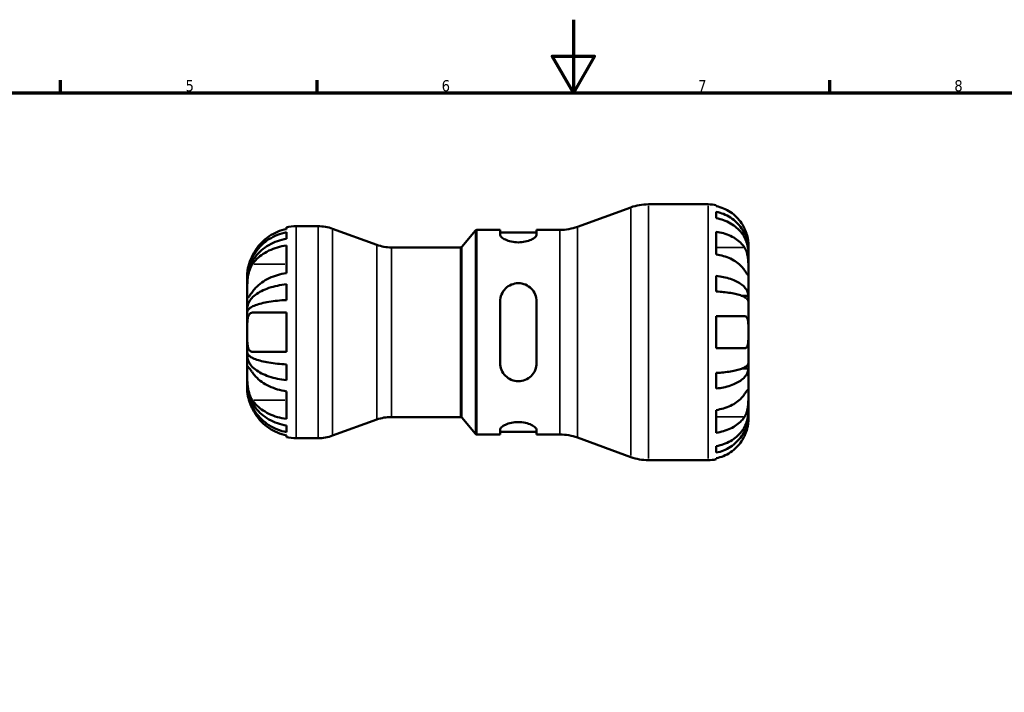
# Model space of a CAD drawing. Header units: millimetres. Extents: x 0 to 905, y -151 to 594.
# Tile 6 of 10: x 269 to 538, y 410 to 594. Entities that reach past the tile are written whole.
import ezdxf

# ---------------------------------------------------------------- set-up
doc = ezdxf.new("R2010")
doc.units = ezdxf.units.MM
for name, color, linetype, lineweight in [('Border (ANSI)', 7, 'Continuous', 70), ('Visible (ANSI)', 7, 'Continuous', 50), ('Visible Narrow (ANSI)', 7, 'Continuous', 35)]:
    doc.layers.add(name, color=color, linetype=linetype, lineweight=lineweight)
doc.styles.add('Note Text (ANSI)', font='tahoma.ttf')

# ---------------------------------------------------------------- blocks, each defined once
blk = doc.blocks.new('Borders Default Border')
at = {"layer": 'Border (ANSI)'}
for p, q in [((280.33, 574), (280.33, 577.45)), ((350.42, 574), (350.42, 577.45)), ((490.58, 574), (490.58, 577.45))]:
    blk.add_line(p, q, dxfattribs=at)
at = {"layer": 'Border (ANSI)', "flags": 128}
for points in [[(420.5, 594), (420.5, 574), (414.73, 584), (426.27, 584), (420.5, 574)], [(20, 20), (20, 574), (821, 574), (821, 20), (20, 20)]]:
    blk.add_lwpolyline(points, dxfattribs=at)
at = {"layer": 'Border (ANSI)', "color": 230, "true_color": 0xff0080, "char_height": 3.05, "attachment_point": 7, "style": 'Note Text (ANSI)'}
for s, insert in [('5', (314.48, 574.34)), ('6', (384.49, 574.34)), ('7', (454.6, 574.4)), ('8', (524.63, 574.33))]:
    blk.add_mtext(s, dxfattribs=dict(at, insert=insert))

msp = doc.modelspace()

# ---------------------------------------------------------------- linework, layer by layer
at = {"layer": 'Visible (ANSI)'}
for p, q in [((421.612, 537.332), (436.205, 542.644)), ((440.993, 543.488), (457.344, 543.488)), ((459.544, 543.266), (459.544, 542.986)), ((459.544, 541.43), (459.544, 539.666)), ((342.044, 536.715), (342.044, 537.218)), ((342.044, 534.052), (342.044, 535.835)), ((344.719, 537.488), (350.719, 537.488)), ((366.778, 532.388), (354.686, 536.789)), ((389.994, 531.867), (393.722, 536.31)), ((394.105, 536.488), (400.464, 536.488)), ((400.464, 536.488), (400.464, 535.198)), ((400.464, 535.788), (410.464, 535.788)), ((410.464, 536.488), (416.823, 536.488)), ((410.464, 535.198), (410.464, 536.488)), ((459.544, 535.993), (459.544, 529.771)), ((342.044, 524.665), (342.044, 532.231)), ((370.745, 531.688), (389.611, 531.688)), ((468.344, 530.955), (468.322, 530.955)), ((468.344, 530.955), (468.344, 532.488)), ((468.344, 530.343), (468.344, 530.955)), ((468.344, 525.459), (468.344, 530.343)), ((468.344, 518.407), (468.344, 525.459)), ((331.344, 523.108), (331.344, 524.113)), ((331.344, 522.725), (331.344, 523.108)), ((331.344, 523.108), (331.352, 523.108)), ((331.344, 519.537), (331.344, 522.725)), ((459.544, 523.898), (459.544, 519.637)), ((331.344, 514.927), (331.344, 519.537)), ((342.044, 517.294), (342.044, 521.599)), ((400.464, 516.888), (400.464, 500.088)), ((410.464, 500.088), (410.464, 516.888)), ((468.344, 518.407), (466.643, 518.407)), ((468.344, 516.928), (468.344, 518.407)), ((468.344, 508.488), (468.344, 516.928)), ((331.344, 514.003), (331.344, 514.927)), ((331.344, 514.927), (331.858, 514.927)), ((331.344, 508.488), (331.344, 514.003)), ((342.044, 503.138), (342.044, 513.838)), ((459.544, 512.888), (459.544, 504.088)), ((331.344, 502.974), (331.344, 508.488)), ((468.344, 500.048), (468.344, 508.488)), ((331.344, 502.05), (331.344, 502.974)), ((331.344, 497.44), (331.344, 502.05)), ((331.344, 502.05), (331.858, 502.05)), ((342.044, 495.378), (342.044, 499.682)), ((468.344, 498.57), (466.643, 498.57)), ((468.344, 498.57), (468.344, 500.048)), ((468.344, 491.518), (468.344, 498.57)), ((331.344, 494.251), (331.344, 497.44)), ((459.544, 497.339), (459.544, 493.078)), ((331.344, 493.869), (331.344, 494.251)), ((331.344, 492.863), (331.344, 493.869)), ((331.344, 493.869), (331.352, 493.869)), ((342.044, 484.745), (342.044, 492.312)), ((468.344, 486.634), (468.344, 491.518)), ((459.544, 487.205), (459.544, 480.983)), ((366.778, 484.589), (354.686, 480.188)), ((370.745, 485.288), (389.611, 485.288)), ((389.994, 485.11), (393.722, 480.667)), ((468.344, 486.021), (468.322, 486.021)), ((468.344, 486.021), (468.344, 486.634)), ((468.344, 484.488), (468.344, 486.021)), ((342.044, 481.141), (342.044, 482.924)), ((400.464, 481.778), (400.464, 480.488)), ((410.464, 480.488), (410.464, 481.778)), ((342.044, 479.758), (342.044, 480.261)), ((344.719, 479.488), (350.719, 479.488)), ((394.105, 480.488), (400.464, 480.488)), ((400.464, 481.188), (410.464, 481.188)), ((410.464, 480.488), (416.823, 480.488)), ((421.612, 479.644), (436.205, 474.332)), ((459.544, 477.311), (459.544, 475.546)), ((459.544, 473.99), (459.544, 473.71)), ((440.993, 473.488), (457.344, 473.488))]:
    msp.add_line(p, q, dxfattribs=at)
for centre, radius, start, end in [((440.993, 529.488), 14, 90, 110), ((457.344, 532.488), 11, 78.46304, 90), ((344.719, 524.113), 13.375, 90, 101.53696), ((350.719, 525.888), 11.6, 70, 90), ((394.105, 535.988), 0.5, 90, 140), ((416.823, 550.488), 14, 270, 290), ((370.745, 543.288), 11.6, 250, 270), ((389.611, 532.188), 0.5, 270, 320), ((370.745, 473.688), 11.6, 90, 110), ((389.611, 484.788), 0.5, 40, 90), ((344.719, 492.863), 13.375, 258.46304, 270), ((350.719, 491.088), 11.6, 270, 290), ((394.105, 480.988), 0.5, 220, 270), ((416.823, 466.488), 14, 70, 90), ((440.993, 487.488), 14, 250, 270), ((457.344, 484.488), 11, 270, 281.53696)]:
    msp.add_arc(centre, radius, start, end, dxfattribs=at)
for points, knots in [([(467.271, 536.888), (467.048, 537.361), (466.781, 537.839), (466.066, 538.916), (465.587, 539.493), (464.626, 540.46), (464.055, 540.939), (462.825, 541.765), (462.166, 542.112), (460.932, 542.625), (460.246, 542.842), (459.544, 542.986)], [5.41538123, 5.41538123, 5.41538123, 5.41538123, 5.56570892, 5.56570892, 5.77094777, 5.77094777, 5.97473795, 5.97473795, 6.17852813, 6.17852813, 6.37575318, 6.37575318, 6.37575318, 6.37575318]), ([(459.544, 541.43), (460.25, 541.291), (460.939, 541.08), (462.176, 540.583), (462.835, 540.248), (464.066, 539.451), (464.637, 538.989), (465.597, 538.057), (466.075, 537.502), (466.898, 536.306), (467.244, 535.666), (467.765, 534.446), (467.988, 533.754), (468.277, 532.339), (468.344, 531.616), (468.344, 530.955)], [0.2086894, 0.2086894, 0.2086894, 0.2086894, 0.4068191, 0.4068191, 0.6105047, 0.6105047, 0.8141903, 0.8141903, 1.0183563, 1.0183563, 1.2225224, 1.2225224, 1.4274572, 1.4274572, 1.6323921, 1.6323921, 1.6323921, 1.6323921]), ([(468.344, 530.343), (468.344, 530.931), (468.277, 531.574), (467.988, 532.833), (467.765, 533.45), (467.244, 534.536), (466.898, 535.105), (466.075, 536.169), (465.597, 536.664), (464.637, 537.493), (464.066, 537.904), (462.835, 538.614), (462.176, 538.912), (460.939, 539.354), (460.25, 539.541), (459.544, 539.666)], [4.9060074, 4.9060074, 4.9060074, 4.9060074, 5.1109422, 5.1109422, 5.3158771, 5.3158771, 5.5200431, 5.5200431, 5.7242091, 5.7242091, 5.9278948, 5.9278948, 6.1315804, 6.1315804, 6.32971, 6.32971, 6.32971, 6.32971]), ([(331.344, 523.108), (331.344, 523.911), (331.426, 524.789), (331.778, 526.508), (332.048, 527.35), (332.682, 528.832), (333.102, 529.61), (334.103, 531.062), (334.683, 531.736), (335.851, 532.868), (336.546, 533.43), (338.042, 534.399), (338.843, 534.806), (340.348, 535.409), (341.186, 535.665), (342.044, 535.835)], [6.0071464, 6.0071464, 6.0071464, 6.0071464, 6.2561817, 6.2561817, 6.5052169, 6.5052169, 6.7532599, 6.7532599, 7.0013029, 7.0013029, 7.2489047, 7.2489047, 7.4965066, 7.4965066, 7.7375454, 7.7375454, 7.7375454, 7.7375454]), ([(342.044, 536.715), (341.201, 536.54), (340.378, 536.278), (338.887, 535.656), (338.087, 535.233), (336.595, 534.226), (335.904, 533.642), (334.732, 532.458), (334.146, 531.747), (333.318, 530.489), (333.026, 529.975), (332.776, 529.463)], [10.7448979, 10.7448979, 10.7448979, 10.7448979, 10.981982, 10.981982, 11.2295646, 11.2295646, 11.4771472, 11.4771472, 11.7293464, 11.7293464, 11.8914682, 11.8914682, 11.8914682, 11.8914682]), ([(459.544, 535.993), (460.246, 535.891), (460.932, 535.738), (462.166, 535.375), (462.825, 535.129), (464.055, 534.545), (464.626, 534.207), (465.587, 533.523), (466.066, 533.115), (466.781, 532.354), (467.048, 532.015), (467.271, 531.681)], [0.20869846, 0.20869846, 0.20869846, 0.20869846, 0.40592351, 0.40592351, 0.60971369, 0.60971369, 0.81350387, 0.81350387, 1.01874272, 1.01874272, 1.1690704, 1.1690704, 1.1690704, 1.1690704]), ([(468.344, 532.488), (468.344, 532.488), (468.345, 532.526), (468.342, 532.683), (468.34, 532.807), (468.314, 533.23), (468.281, 533.586), (468.153, 534.313), (468.08, 534.641), (467.911, 535.246), (467.828, 535.51), (467.633, 536.052), (467.523, 536.328), (467.36, 536.697), (467.316, 536.793), (467.271, 536.888)], [-3.05421248, -3.05421248, -3.05421248, -3.05421248, -2.95408771, -2.95408771, -2.8458866, -2.8458866, -2.67373278, -2.67373278, -2.55359201, -2.55359201, -2.46484824, -2.46484824, -2.37395921, -2.37395921, -2.34193516, -2.34193516, -2.34193516, -2.34193516]), ([(342.044, 534.052), (341.186, 533.901), (340.348, 533.673), (338.843, 533.136), (338.042, 532.774), (336.546, 531.911), (335.851, 531.412), (334.683, 530.404), (334.103, 529.804), (333.102, 528.512), (332.682, 527.82), (332.048, 526.5), (331.778, 525.752), (331.426, 524.222), (331.344, 523.44), (331.344, 522.725)], [0.2537441, 0.2537441, 0.2537441, 0.2537441, 0.4947829, 0.4947829, 0.7423848, 0.7423848, 0.9899866, 0.9899866, 1.2380296, 1.2380296, 1.4860726, 1.4860726, 1.7351078, 1.7351078, 1.9841431, 1.9841431, 1.9841431, 1.9841431]), ([(410.464, 535.198), (410.464, 534.995), (410.332, 534.753), (409.803, 534.256), (409.407, 534.004), (408.515, 533.594), (407.97, 533.405), (406.76, 533.144), (406.095, 533.074), (404.82, 533.074), (404.142, 533.147), (402.913, 533.418), (402.361, 533.613), (401.483, 534.027), (401.101, 534.275), (400.591, 534.762), (400.464, 534.999), (400.464, 535.198)], [0.7639509, 0.7639509, 0.7639509, 0.7639509, 0.9672724, 0.9672724, 1.170594, 1.170594, 1.3597078, 1.3597078, 1.5488216, 1.5488216, 1.7420002, 1.7420002, 1.9351787, 1.9351787, 2.1344591, 2.1344591, 2.3337395, 2.3337395, 2.3337395, 2.3337395]), ([(332.776, 527.103), (333.017, 527.451), (333.296, 527.801), (334.102, 528.676), (334.679, 529.177), (335.843, 530.02), (336.538, 530.439), (338.037, 531.162), (338.842, 531.466), (340.349, 531.915), (341.187, 532.105), (342.044, 532.231)], [2.0966648, 2.0966648, 2.0966648, 2.0966648, 2.2525309, 2.2525309, 2.5027087, 2.5027087, 2.7524007, 2.7524007, 3.0020927, 3.0020927, 3.2432024, 3.2432024, 3.2432024, 3.2432024]), ([(467.271, 531.681), (467.345, 531.571), (467.415, 531.454), (467.6, 531.112), (467.706, 530.874), (467.897, 530.352), (467.979, 530.07), (468.142, 529.362), (468.208, 528.933), (468.308, 527.949), (468.328, 527.406), (468.347, 526.359), (468.344, 525.87), (468.344, 525.459)], [-0.70897489, -0.70897489, -0.70897489, -0.70897489, -0.65724363, -0.65724363, -0.56606853, -0.56606853, -0.47146198, -0.47146198, -0.34014371, -0.34014371, -0.17449886, -0.17449886, 0, 0, 0, 0]), ([(332.776, 529.463), (332.518, 528.935), (332.288, 528.397), (331.929, 527.415), (331.793, 526.977), (331.583, 526.169), (331.509, 525.804), (331.394, 525.081), (331.368, 524.757), (331.341, 524.253), (331.344, 524.113), (331.344, 524.113)], [-0.86587357, -0.86587357, -0.86587357, -0.86587357, -0.68928249, -0.68928249, -0.53898949, -0.53898949, -0.39362682, -0.39362682, -0.21203128, -0.21203128, 0, 0, 0, 0]), ([(467.271, 525.459), (467.048, 525.793), (466.781, 526.131), (466.066, 526.892), (465.587, 527.301), (464.626, 527.984), (464.055, 528.323), (462.825, 528.907), (462.166, 529.152), (460.932, 529.515), (460.246, 529.669), (459.544, 529.771)], [5.41538594, 5.41538594, 5.41538594, 5.41538594, 5.56571362, 5.56571362, 5.77095247, 5.77095247, 5.97474265, 5.97474265, 6.17853283, 6.17853283, 6.37575788, 6.37575788, 6.37575788, 6.37575788]), ([(331.344, 519.537), (331.344, 519.977), (331.342, 520.49), (331.361, 521.685), (331.386, 522.367), (331.512, 523.531), (331.585, 523.997), (331.76, 524.783), (331.849, 525.106), (332.06, 525.734), (332.183, 526.034), (332.459, 526.601), (332.612, 526.865), (332.776, 527.103)], [0, 0, 0, 0, 0.18667423, 0.18667423, 0.39640352, 0.39640352, 0.53859177, 0.53859177, 0.64383708, 0.64383708, 0.75304305, 0.75304305, 0.86570721, 0.86570721, 0.86570721, 0.86570721]), ([(468.344, 525.459), (468.344, 525.236), (468.345, 525.037), (468.343, 524.685), (468.341, 524.536), (468.322, 524.264), (468.3, 524.179), (468.208, 524.163), (468.14, 524.223), (467.973, 524.431), (467.89, 524.545), (467.698, 524.822), (467.591, 524.981), (467.408, 525.253), (467.341, 525.354), (467.271, 525.459)], [0, 0, 0, 0, 0.09459356, 0.09459356, 0.19565706, 0.19565706, 0.33860941, 0.33860941, 0.4734345, 0.4734345, 0.56761186, 0.56761186, 0.65912852, 0.65912852, 0.70839531, 0.70839531, 0.70839531, 0.70839531]), ([(342.044, 524.665), (341.201, 524.541), (340.378, 524.356), (338.887, 523.916), (338.087, 523.616), (336.595, 522.904), (335.904, 522.492), (334.732, 521.655), (334.146, 521.151), (333.318, 520.262), (333.026, 519.899), (332.776, 519.537)], [10.7448979, 10.7448979, 10.7448979, 10.7448979, 10.981982, 10.981982, 11.2295646, 11.2295646, 11.4771472, 11.4771472, 11.7293464, 11.7293464, 11.8914682, 11.8914682, 11.8914682, 11.8914682]), ([(459.544, 523.898), (460.25, 523.825), (460.939, 523.715), (462.176, 523.454), (462.835, 523.278), (464.066, 522.86), (464.637, 522.618), (465.597, 522.13), (466.075, 521.839), (466.898, 521.212), (467.244, 520.876), (467.765, 520.237), (467.988, 519.874), (468.277, 519.132), (468.344, 518.753), (468.344, 518.407)], [0.2086894, 0.2086894, 0.2086894, 0.2086894, 0.4068191, 0.4068191, 0.6105047, 0.6105047, 0.8141903, 0.8141903, 1.0183563, 1.0183563, 1.2225224, 1.2225224, 1.4274572, 1.4274572, 1.6323921, 1.6323921, 1.6323921, 1.6323921]), ([(332.776, 519.537), (332.63, 519.325), (332.493, 519.129), (332.223, 518.753), (332.095, 518.579), (331.878, 518.3), (331.787, 518.192), (331.609, 518.013), (331.535, 517.963), (331.401, 517.981), (331.369, 518.118), (331.341, 518.644), (331.344, 519.038), (331.344, 519.537)], [-0.86434558, -0.86434558, -0.86434558, -0.86434558, -0.76456882, -0.76456882, -0.65342738, -0.65342738, -0.54957798, -0.54957798, -0.41410704, -0.41410704, -0.21149187, -0.21149187, 0, 0, 0, 0]), ([(331.344, 514.927), (331.344, 515.348), (331.426, 515.808), (331.778, 516.709), (332.048, 517.15), (332.682, 517.927), (333.102, 518.335), (334.103, 519.096), (334.683, 519.45), (335.851, 520.043), (336.546, 520.338), (338.042, 520.846), (338.843, 521.059), (340.348, 521.376), (341.186, 521.51), (342.044, 521.599)], [6.0071464, 6.0071464, 6.0071464, 6.0071464, 6.2561817, 6.2561817, 6.5052169, 6.5052169, 6.7532599, 6.7532599, 7.0013029, 7.0013029, 7.2489047, 7.2489047, 7.4965066, 7.4965066, 7.7375454, 7.7375454, 7.7375454, 7.7375454]), ([(400.464, 516.888), (400.464, 517.535), (400.597, 518.216), (401.125, 519.463), (401.521, 520.029), (402.413, 520.894), (402.959, 521.264), (404.169, 521.762), (404.834, 521.888), (405.464, 521.888), (406.108, 521.888), (406.786, 521.756), (408.016, 521.24), (408.568, 520.856), (409.445, 519.978), (409.828, 519.419), (410.337, 518.191), (410.464, 517.522), (410.464, 516.888)], [-0.7848707, -0.7848707, -0.7848707, -0.7848707, -0.5815492, -0.5815492, -0.3782276, -0.3782276, -0.1891138, -0.1891138, 0, 0, 0, 0.1931786, 0.1931786, 0.3863571, 0.3863571, 0.5856375, 0.5856375, 0.7849179, 0.7849179, 0.7849179, 0.7849179]), ([(468.344, 516.928), (468.344, 517.099), (468.277, 517.286), (467.988, 517.652), (467.765, 517.831), (467.244, 518.147), (466.898, 518.312), (466.075, 518.622), (465.597, 518.765), (464.637, 519.006), (464.066, 519.126), (462.835, 519.332), (462.176, 519.418), (460.939, 519.547), (460.25, 519.601), (459.544, 519.637)], [4.9060074, 4.9060074, 4.9060074, 4.9060074, 5.1109422, 5.1109422, 5.3158771, 5.3158771, 5.5200431, 5.5200431, 5.7242091, 5.7242091, 5.9278948, 5.9278948, 6.1315804, 6.1315804, 6.32971, 6.32971, 6.32971, 6.32971]), ([(342.044, 517.294), (341.186, 517.25), (340.348, 517.184), (338.843, 517.028), (338.042, 516.923), (336.546, 516.672), (335.851, 516.527), (334.683, 516.234), (334.103, 516.06), (333.102, 515.684), (332.682, 515.483), (332.048, 515.1), (331.778, 514.882), (331.426, 514.437), (331.344, 514.21), (331.344, 514.003)], [0.2537441, 0.2537441, 0.2537441, 0.2537441, 0.4947829, 0.4947829, 0.7423848, 0.7423848, 0.9899866, 0.9899866, 1.2380296, 1.2380296, 1.4860726, 1.4860726, 1.7351078, 1.7351078, 1.9841431, 1.9841431, 1.9841431, 1.9841431]), ([(331.344, 508.488), (331.344, 509.075), (331.343, 509.658), (331.357, 510.756), (331.373, 511.265), (331.459, 512.14), (331.524, 512.506), (331.694, 513.03), (331.782, 513.215), (331.993, 513.515), (332.116, 513.629), (332.411, 513.796), (332.587, 513.838), (332.776, 513.838)], [-3.68931915, -3.68931915, -3.68931915, -3.68931915, -3.51319605, -3.51319605, -3.3408303, -3.3408303, -3.18232584, -3.18232584, -3.06847216, -3.06847216, -2.95372912, -2.95372912, -2.82347351, -2.82347351, -2.82347351, -2.82347351]), ([(332.776, 513.838), (333.026, 513.838), (333.318, 513.838), (334.146, 513.838), (334.732, 513.838), (335.904, 513.838), (336.595, 513.838), (338.087, 513.838), (338.887, 513.838), (340.378, 513.838), (341.201, 513.838), (342.044, 513.838)], [2.0967109, 2.0967109, 2.0967109, 2.0967109, 2.2588328, 2.2588328, 2.5110319, 2.5110319, 2.7586145, 2.7586145, 3.0061972, 3.0061972, 3.2432812, 3.2432812, 3.2432812, 3.2432812]), ([(459.544, 512.888), (460.246, 512.888), (460.932, 512.888), (462.166, 512.888), (462.825, 512.888), (464.055, 512.888), (464.626, 512.888), (465.587, 512.888), (466.066, 512.888), (466.781, 512.888), (467.048, 512.888), (467.271, 512.888)], [0.20869846, 0.20869846, 0.20869846, 0.20869846, 0.40592351, 0.40592351, 0.60971369, 0.60971369, 0.81350387, 0.81350387, 1.01874272, 1.01874272, 1.1690704, 1.1690704, 1.1690704, 1.1690704]), ([(467.271, 512.888), (467.353, 512.888), (467.431, 512.878), (467.616, 512.825), (467.716, 512.768), (467.899, 512.598), (467.979, 512.481), (468.142, 512.126), (468.208, 511.861), (468.308, 511.151), (468.328, 510.688), (468.347, 509.645), (468.344, 509.069), (468.344, 508.488)], [-0.70472633, -0.70472633, -0.70472633, -0.70472633, -0.64778374, -0.64778374, -0.56216856, -0.56216856, -0.47065316, -0.47065316, -0.33884969, -0.33884969, -0.17426337, -0.17426337, 0, 0, 0, 0]), ([(332.776, 503.138), (332.659, 503.138), (332.548, 503.154), (332.279, 503.239), (332.132, 503.332), (331.891, 503.588), (331.794, 503.742), (331.612, 504.157), (331.538, 504.431), (331.401, 505.234), (331.369, 505.806), (331.341, 507.085), (331.344, 507.783), (331.344, 508.488)], [-0.86394438, -0.86394438, -0.86394438, -0.86394438, -0.7841117, -0.7841117, -0.66010997, -0.66010997, -0.55055761, -0.55055761, -0.41635527, -0.41635527, -0.21153748, -0.21153748, 0, 0, 0, 0]), ([(468.344, 508.488), (468.344, 508.154), (468.345, 507.822), (468.342, 507.145), (468.34, 506.806), (468.314, 505.977), (468.281, 505.526), (468.153, 504.899), (468.08, 504.686), (467.911, 504.396), (467.828, 504.3), (467.633, 504.159), (467.523, 504.115), (467.36, 504.091), (467.316, 504.088), (467.271, 504.088)], [-3.05421248, -3.05421248, -3.05421248, -3.05421248, -2.95408771, -2.95408771, -2.8458866, -2.8458866, -2.67373278, -2.67373278, -2.55359201, -2.55359201, -2.46484824, -2.46484824, -2.37395921, -2.37395921, -2.34193516, -2.34193516, -2.34193516, -2.34193516]), ([(467.271, 504.088), (467.048, 504.088), (466.781, 504.088), (466.066, 504.088), (465.587, 504.088), (464.626, 504.088), (464.055, 504.088), (462.825, 504.088), (462.166, 504.088), (460.932, 504.088), (460.246, 504.088), (459.544, 504.088)], [5.41538575, 5.41538575, 5.41538575, 5.41538575, 5.56571343, 5.56571343, 5.77095228, 5.77095228, 5.97474246, 5.97474246, 6.17853264, 6.17853264, 6.37575769, 6.37575769, 6.37575769, 6.37575769]), ([(331.344, 502.974), (331.344, 502.766), (331.426, 502.539), (331.778, 502.094), (332.048, 501.877), (332.682, 501.493), (333.102, 501.292), (334.103, 500.917), (334.683, 500.742), (335.851, 500.45), (336.546, 500.304), (338.042, 500.054), (338.843, 499.948), (340.348, 499.792), (341.186, 499.726), (342.044, 499.682)], [6.0071464, 6.0071464, 6.0071464, 6.0071464, 6.2561817, 6.2561817, 6.5052169, 6.5052169, 6.7532599, 6.7532599, 7.0013029, 7.0013029, 7.2489047, 7.2489047, 7.4965066, 7.4965066, 7.7375454, 7.7375454, 7.7375454, 7.7375454]), ([(342.044, 495.378), (341.186, 495.467), (340.348, 495.601), (338.843, 495.917), (338.042, 496.131), (336.546, 496.639), (335.851, 496.933), (334.683, 497.526), (334.103, 497.88), (333.102, 498.641), (332.682, 499.049), (332.048, 499.826), (331.778, 500.267), (331.426, 501.168), (331.344, 501.629), (331.344, 502.05)], [0.2537441, 0.2537441, 0.2537441, 0.2537441, 0.4947829, 0.4947829, 0.7423848, 0.7423848, 0.9899866, 0.9899866, 1.2380296, 1.2380296, 1.4860726, 1.4860726, 1.7351078, 1.7351078, 1.9841431, 1.9841431, 1.9841431, 1.9841431]), ([(342.044, 503.138), (341.201, 503.138), (340.378, 503.138), (338.887, 503.138), (338.087, 503.138), (336.595, 503.138), (335.904, 503.138), (334.732, 503.138), (334.146, 503.138), (333.318, 503.138), (333.026, 503.138), (332.776, 503.138)], [10.7448979, 10.7448979, 10.7448979, 10.7448979, 10.981982, 10.981982, 11.2295646, 11.2295646, 11.4771472, 11.4771472, 11.7293464, 11.7293464, 11.8914682, 11.8914682, 11.8914682, 11.8914682]), ([(331.344, 497.44), (331.344, 497.88), (331.342, 498.239), (331.361, 498.798), (331.386, 498.967), (331.512, 499.023), (331.585, 498.984), (331.76, 498.814), (331.849, 498.711), (332.06, 498.444), (332.183, 498.279), (332.459, 497.896), (332.612, 497.677), (332.776, 497.44)], [0, 0, 0, 0, 0.18667423, 0.18667423, 0.39640352, 0.39640352, 0.53859177, 0.53859177, 0.64383708, 0.64383708, 0.75304305, 0.75304305, 0.86570721, 0.86570721, 0.86570721, 0.86570721]), ([(410.464, 500.088), (410.464, 499.442), (410.332, 498.76), (409.803, 497.513), (409.407, 496.947), (408.515, 496.082), (407.97, 495.712), (406.76, 495.215), (406.095, 495.088), (404.82, 495.088), (404.142, 495.22), (402.913, 495.737), (402.361, 496.121), (401.483, 496.998), (401.101, 497.558), (400.591, 498.786), (400.464, 499.455), (400.464, 500.088)], [0.7639509, 0.7639509, 0.7639509, 0.7639509, 0.9672724, 0.9672724, 1.170594, 1.170594, 1.3597078, 1.3597078, 1.5488216, 1.5488216, 1.7420002, 1.7420002, 1.9351787, 1.9351787, 2.1344591, 2.1344591, 2.3337395, 2.3337395, 2.3337395, 2.3337395]), ([(459.544, 497.339), (460.25, 497.375), (460.939, 497.429), (462.176, 497.558), (462.835, 497.645), (464.066, 497.851), (464.637, 497.97), (465.597, 498.211), (466.075, 498.355), (466.898, 498.664), (467.244, 498.83), (467.765, 499.145), (467.988, 499.324), (468.277, 499.69), (468.344, 499.877), (468.344, 500.048)], [0.2086894, 0.2086894, 0.2086894, 0.2086894, 0.4068191, 0.4068191, 0.6105047, 0.6105047, 0.8141903, 0.8141903, 1.0183563, 1.0183563, 1.2225224, 1.2225224, 1.4274572, 1.4274572, 1.6323921, 1.6323921, 1.6323921, 1.6323921]), ([(468.344, 498.57), (468.344, 498.223), (468.277, 497.844), (467.988, 497.103), (467.765, 496.74), (467.244, 496.1), (466.898, 495.764), (466.075, 495.138), (465.597, 494.847), (464.637, 494.358), (464.066, 494.116), (462.835, 493.698), (462.176, 493.522), (460.939, 493.262), (460.25, 493.152), (459.544, 493.078)], [4.9060074, 4.9060074, 4.9060074, 4.9060074, 5.1109422, 5.1109422, 5.3158771, 5.3158771, 5.5200431, 5.5200431, 5.7242091, 5.7242091, 5.9278948, 5.9278948, 6.1315804, 6.1315804, 6.32971, 6.32971, 6.32971, 6.32971]), ([(332.776, 489.874), (332.63, 490.085), (332.493, 490.317), (332.223, 490.849), (332.095, 491.152), (331.878, 491.776), (331.787, 492.093), (331.609, 492.85), (331.535, 493.293), (331.401, 494.411), (331.369, 495.076), (331.341, 496.349), (331.344, 496.941), (331.344, 497.44)], [-0.86434558, -0.86434558, -0.86434558, -0.86434558, -0.76456882, -0.76456882, -0.65342738, -0.65342738, -0.54957798, -0.54957798, -0.41410704, -0.41410704, -0.21149187, -0.21149187, 0, 0, 0, 0]), ([(332.776, 497.44), (333.026, 497.078), (333.318, 496.714), (334.146, 495.825), (334.732, 495.322), (335.904, 494.485), (336.595, 494.072), (338.087, 493.36), (338.887, 493.061), (340.378, 492.621), (341.201, 492.435), (342.044, 492.312)], [2.0967109, 2.0967109, 2.0967109, 2.0967109, 2.2588328, 2.2588328, 2.5110319, 2.5110319, 2.7586145, 2.7586145, 3.0061972, 3.0061972, 3.2432812, 3.2432812, 3.2432812, 3.2432812]), ([(331.344, 492.863), (331.344, 492.863), (331.343, 492.767), (331.357, 492.393), (331.373, 492.122), (331.459, 491.458), (331.524, 491.084), (331.694, 490.364), (331.782, 490.046), (331.993, 489.38), (332.116, 489.037), (332.411, 488.296), (332.587, 487.902), (332.776, 487.513)], [-3.68931915, -3.68931915, -3.68931915, -3.68931915, -3.51319605, -3.51319605, -3.3408303, -3.3408303, -3.18232584, -3.18232584, -3.06847216, -3.06847216, -2.95372912, -2.95372912, -2.82347351, -2.82347351, -2.82347351, -2.82347351]), ([(331.344, 494.251), (331.344, 493.537), (331.426, 492.756), (331.777, 491.227), (332.047, 490.479), (332.68, 489.16), (333.099, 488.469), (334.099, 487.177), (334.678, 486.577), (335.845, 485.569), (336.54, 485.069), (338.037, 484.205), (338.839, 483.842), (340.345, 483.304), (341.185, 483.076), (342.044, 482.924)], [6.0071464, 6.0071464, 6.0071464, 6.0071464, 6.2559856, 6.2559856, 6.5048248, 6.5048248, 6.7526728, 6.7526728, 7.0005208, 7.0005208, 7.2483184, 7.2483184, 7.4961161, 7.4961161, 7.7375379, 7.7375379, 7.7375379, 7.7375379]), ([(342.044, 481.141), (341.186, 481.311), (340.348, 481.567), (338.843, 482.171), (338.042, 482.578), (336.546, 483.547), (335.851, 484.108), (334.683, 485.24), (334.103, 485.914), (333.102, 487.366), (332.682, 488.144), (332.048, 489.627), (331.778, 490.468), (331.426, 492.187), (331.344, 493.065), (331.344, 493.869)], [0.2537441, 0.2537441, 0.2537441, 0.2537441, 0.4947829, 0.4947829, 0.7423848, 0.7423848, 0.9899866, 0.9899866, 1.2380296, 1.2380296, 1.4860726, 1.4860726, 1.7351078, 1.7351078, 1.9841431, 1.9841431, 1.9841431, 1.9841431]), ([(467.271, 491.518), (467.345, 491.628), (467.415, 491.733), (467.6, 492.009), (467.706, 492.166), (467.897, 492.441), (467.979, 492.554), (468.142, 492.755), (468.208, 492.813), (468.308, 492.797), (468.328, 492.685), (468.347, 492.254), (468.344, 491.929), (468.344, 491.518)], [-0.70897489, -0.70897489, -0.70897489, -0.70897489, -0.65724363, -0.65724363, -0.56606853, -0.56606853, -0.47146198, -0.47146198, -0.34014371, -0.34014371, -0.17449886, -0.17449886, 0, 0, 0, 0]), ([(342.044, 484.745), (341.187, 484.872), (340.349, 485.061), (338.842, 485.51), (338.037, 485.814), (336.538, 486.537), (335.843, 486.956), (334.679, 487.799), (334.102, 488.301), (333.296, 489.175), (333.017, 489.525), (332.776, 489.874)], [10.7449801, 10.7449801, 10.7449801, 10.7449801, 10.9860897, 10.9860897, 11.2357817, 11.2357817, 11.4854737, 11.4854737, 11.7356516, 11.7356516, 11.8915176, 11.8915176, 11.8915176, 11.8915176]), ([(459.544, 487.205), (460.246, 487.308), (460.932, 487.461), (462.166, 487.824), (462.825, 488.07), (464.055, 488.654), (464.626, 488.992), (465.587, 489.676), (466.066, 490.084), (466.781, 490.845), (467.048, 491.184), (467.271, 491.518)], [0.20869846, 0.20869846, 0.20869846, 0.20869846, 0.40592351, 0.40592351, 0.60971369, 0.60971369, 0.81350387, 0.81350387, 1.01874272, 1.01874272, 1.1690704, 1.1690704, 1.1690704, 1.1690704]), ([(468.344, 491.518), (468.344, 491.295), (468.345, 491.048), (468.343, 490.5), (468.341, 490.196), (468.322, 489.431), (468.3, 488.96), (468.208, 488.04), (468.14, 487.599), (467.973, 486.884), (467.89, 486.604), (467.698, 486.084), (467.591, 485.846), (467.408, 485.511), (467.341, 485.4), (467.271, 485.295)], [0, 0, 0, 0, 0.09459356, 0.09459356, 0.19565706, 0.19565706, 0.33860941, 0.33860941, 0.4734345, 0.4734345, 0.56761186, 0.56761186, 0.65912852, 0.65912852, 0.70839531, 0.70839531, 0.70839531, 0.70839531]), ([(332.776, 487.513), (333.017, 487.02), (333.296, 486.525), (334.102, 485.289), (334.679, 484.579), (335.843, 483.388), (336.538, 482.795), (338.037, 481.772), (338.842, 481.342), (340.349, 480.707), (341.187, 480.439), (342.044, 480.261)], [2.0966648, 2.0966648, 2.0966648, 2.0966648, 2.2525309, 2.2525309, 2.5027087, 2.5027087, 2.7524007, 2.7524007, 3.0020927, 3.0020927, 3.2432024, 3.2432024, 3.2432024, 3.2432024]), ([(459.544, 477.311), (460.25, 477.435), (460.939, 477.622), (462.176, 478.065), (462.835, 478.363), (464.066, 479.072), (464.637, 479.484), (465.597, 480.313), (466.075, 480.807), (466.898, 481.871), (467.244, 482.441), (467.765, 483.527), (467.988, 484.143), (468.277, 485.402), (468.344, 486.045), (468.344, 486.634)], [0.2086894, 0.2086894, 0.2086894, 0.2086894, 0.4068191, 0.4068191, 0.6105047, 0.6105047, 0.8141903, 0.8141903, 1.0183563, 1.0183563, 1.2225224, 1.2225224, 1.4274572, 1.4274572, 1.6323921, 1.6323921, 1.6323921, 1.6323921]), ([(468.344, 486.021), (468.344, 485.36), (468.277, 484.638), (467.988, 483.223), (467.765, 482.53), (467.244, 481.31), (466.898, 480.67), (466.075, 479.474), (465.597, 478.919), (464.637, 477.988), (464.066, 477.525), (462.835, 476.728), (462.176, 476.393), (460.939, 475.896), (460.25, 475.686), (459.544, 475.546)], [4.9060074, 4.9060074, 4.9060074, 4.9060074, 5.1109422, 5.1109422, 5.3158771, 5.3158771, 5.5200431, 5.5200431, 5.7242091, 5.7242091, 5.9278948, 5.9278948, 6.1315804, 6.1315804, 6.32971, 6.32971, 6.32971, 6.32971]), ([(467.271, 485.295), (467.048, 484.961), (466.781, 484.623), (466.066, 483.861), (465.587, 483.453), (464.626, 482.77), (464.055, 482.431), (462.825, 481.847), (462.166, 481.602), (460.932, 481.239), (460.246, 481.085), (459.544, 480.983)], [5.41538123, 5.41538123, 5.41538123, 5.41538123, 5.56570892, 5.56570892, 5.77094777, 5.77094777, 5.97473795, 5.97473795, 6.17852813, 6.17852813, 6.37575318, 6.37575318, 6.37575318, 6.37575318]), ([(467.271, 480.088), (467.353, 480.262), (467.431, 480.438), (467.616, 480.88), (467.716, 481.145), (467.899, 481.687), (467.979, 481.96), (468.142, 482.6), (468.208, 482.948), (468.308, 483.634), (468.328, 483.938), (468.347, 484.373), (468.344, 484.488), (468.344, 484.488)], [-0.70472633, -0.70472633, -0.70472633, -0.70472633, -0.64778374, -0.64778374, -0.56216856, -0.56216856, -0.47065316, -0.47065316, -0.33884969, -0.33884969, -0.17426337, -0.17426337, 0, 0, 0, 0]), ([(400.464, 481.778), (400.464, 481.981), (400.597, 482.224), (401.125, 482.72), (401.521, 482.973), (402.413, 483.382), (402.959, 483.571), (404.169, 483.833), (404.834, 483.903), (405.464, 483.903), (406.108, 483.903), (406.786, 483.83), (408.016, 483.559), (408.568, 483.363), (409.445, 482.95), (409.828, 482.701), (410.337, 482.215), (410.464, 481.977), (410.464, 481.778)], [-0.7848707, -0.7848707, -0.7848707, -0.7848707, -0.5815492, -0.5815492, -0.3782276, -0.3782276, -0.1891138, -0.1891138, 0, 0, 0, 0.1931786, 0.1931786, 0.3863571, 0.3863571, 0.5856375, 0.5856375, 0.7849179, 0.7849179, 0.7849179, 0.7849179]), ([(459.544, 473.99), (460.246, 474.134), (460.932, 474.351), (462.166, 474.865), (462.825, 475.212), (464.055, 476.038), (464.626, 476.517), (465.587, 477.483), (466.066, 478.061), (466.781, 479.137), (467.048, 479.616), (467.271, 480.088)], [0.20869846, 0.20869846, 0.20869846, 0.20869846, 0.40592351, 0.40592351, 0.60971369, 0.60971369, 0.81350387, 0.81350387, 1.01874272, 1.01874272, 1.1690704, 1.1690704, 1.1690704, 1.1690704])]:
    msp.add_open_spline(points, degree=3, knots=knots, dxfattribs=at)
at = {"layer": 'Visible Narrow (ANSI)'}
for p, q in [((436.205, 474.753), (436.205, 542.223)), ((440.993, 543.057), (440.993, 473.919)), ((457.344, 473.919), (457.344, 543.057)), ((344.719, 479.845), (344.719, 537.131)), ((350.719, 479.845), (350.719, 537.131)), ((354.686, 536.44), (354.686, 480.536)), ((393.722, 481.009), (393.722, 535.967)), ((394.105, 536.143), (394.105, 480.833)), ((416.823, 480.833), (416.823, 536.143)), ((421.612, 536.977), (421.612, 479.999)), ((366.778, 484.883), (366.778, 532.094)), ((370.745, 531.403), (370.745, 485.574)), ((389.611, 485.574), (389.611, 531.403)), ((389.994, 531.579), (389.994, 485.397)), ((466.885, 531.681), (459.931, 531.681)), ((333.24, 527.103), (341.581, 527.103)), ((333.24, 489.874), (341.581, 489.874)), ((466.885, 485.295), (459.931, 485.295))]:
    msp.add_line(p, q, dxfattribs=at)

# ---------------------------------------------------------------- block references
msp.add_blockref('Borders Default Border', (0, 0))

doc.saveas('drawing.dxf')
